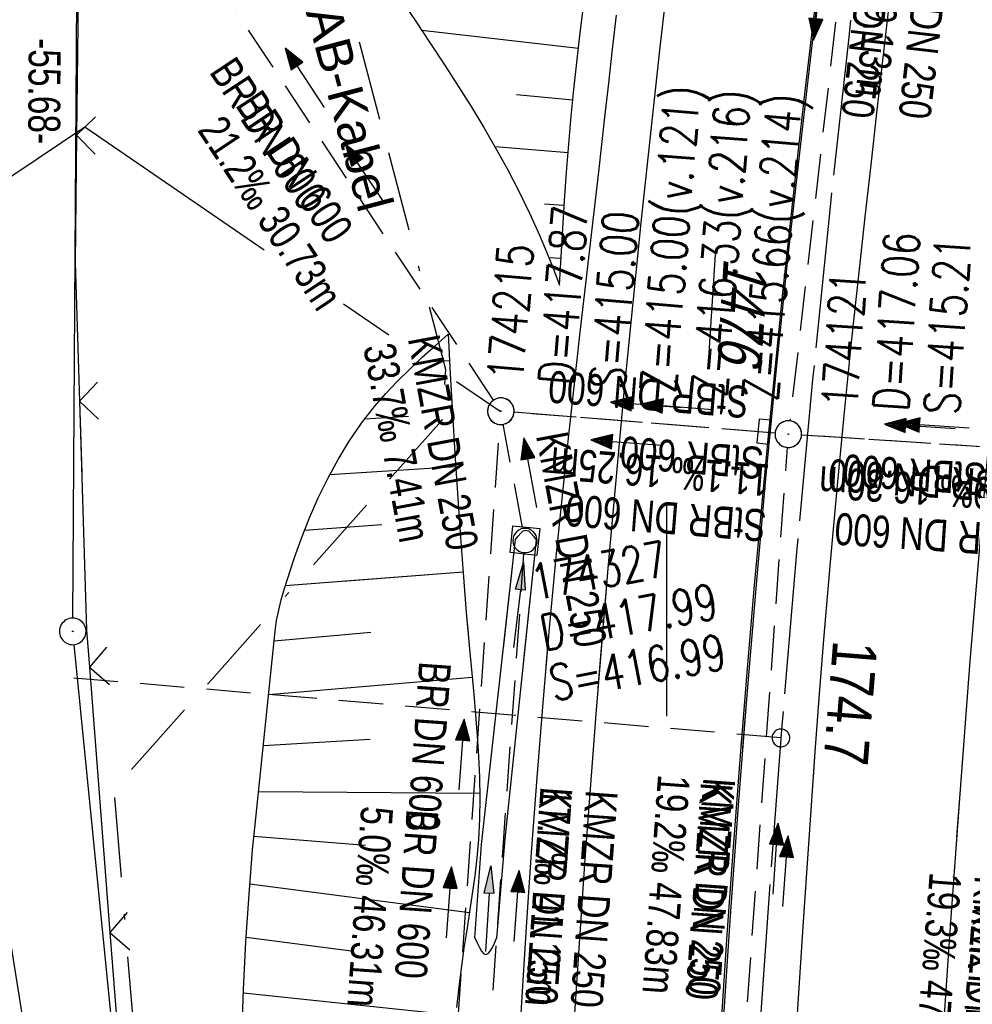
# Model space of a CAD drawing. Extents: x 508367 to 508796, y 450874 to 451832.
# Tile 33 of 37: x 508464 to 508517, y 451724 to 451779. Entities that reach past the tile are written whole.
import ezdxf

# ---------------------------------------------------------------- set-up
doc = ezdxf.new("R2010")
doc.units = 0
doc.header["$LTSCALE"] = 10
doc.header["$MEASUREMENT"] = 0
for name, pattern in [('ACAD_ISO16W100', [73, 15, -6.5, 15, -6.5, 15, -7, 1, -7]), ('ACHSE', [5.5, 4, -0.5, 0.5, -0.5]), ('AUSGEZOGEN', [0]), ('LT00', [0]), ('LT12', [0.4, 0.3, -0.1]), ('LT17', [0.15, 0.1, -0.05]), ('STRICHLINIE2', [0.375, 0.25, -0.125])]:
    doc.linetypes.add(name, pattern=pattern)
doc.layers.get('0').update_dxf_attribs({"linetype": 'LT00'})
for name, color, linetype in [('--EK_FBR', 250, 'LT00'), ('--EK_Halt-Pfeil', 4, 'LT00'), ('--EK_Haltung', 7, 'STRICHLINIE2'), ('--EK_Haltung-Text', 140, 'LT00'), ('--EK_Schacht-Text', 5, 'LT00'), ('--EK_ST-93-1', 30, 'LT17'), ('--EL_DFK_AB_L', 21, 'LT00'), ('--EL_DFK_AB_P', 7, 'LT00'), ('--EL_Halt-Pfeil', 4, 'LT00'), ('--EL_Haltung', 182, 'STRICHLINIE2'), ('--EL_Haltung-Text', 182, 'LT00'), ('-AX-093', 35, 'ACHSE'), ('-ST-93-1', 250, 'LT00'), ('ABSTAND', 8, 'LT00'), ('BAB-KABEL', 220, 'ACAD_ISO16W100'), ('BAB-KABEL_TEXT', 221, 'Continuous'), ('BW_TEXT_B', 20, 'AUSGEZOGEN'), ('DFK_AB_FLNR', 7, 'Continuous'), ('DFK_AB_L', 21, 'LT00'), ('DFK_AB_P', 7, 'LT00'), ('DL', 182, 'LT12'), ('DL_PFEIL', 201, 'LT00'), ('DL_TEXT', 182, 'LT00'), ('PFEIL', 140, 'AUSGEZOGEN'), ('V120_AFBR_BAB', 250, 'LT00'), ('V120_BOESCH', 250, 'LT00'), ('V120_BOSCHUNG', 250, 'LT00'), ('V120_GRABEN', 250, 'LT00'), ('V120_H_BORD', 8, 'LT00'), ('V120_KA_MULD', 182, 'LT00'), ('V120_KA_PRUF', 182, 'LT00'), ('V120_LD_MARK', 2, 'LT00'), ('V120_RASTER', 250, 'LT00'), ('V120_SINKK', 182, 'LT00'), ('V120_ZAUN', 40, 'LT00'), ('V121_AFBR_BAB', 250, 'LT00'), ('V121_BOESCH', 250, 'LT00'), ('V121_BOSCHUNG', 250, 'LT00'), ('V121_GRABEN', 250, 'LT00'), ('V121_H_BORD', 8, 'LT00'), ('V121_KA_MULD', 182, 'LT00'), ('V121_KA_PRUF', 182, 'LT00'), ('V121_LD_MARK', 250, 'LT00'), ('V121_SINKK', 182, 'LT00'), ('V121_ZAUN', 40, 'LT00')]:
    doc.layers.add(name, color=color, linetype=linetype)
doc.styles.add('Beschrift', font='ARIAL.TTF')
doc.styles.add('Haltungsbeschriftung', font='ARIAL.TTF', dxfattribs={"width": 0.75})
doc.styles.add('schachtbeschriftung', font='romans.shx', dxfattribs={"width": 0.75, "height": 2})
doc.styles.get("Standard").update_dxf_attribs({"font": 'ARIAL.TTF'})

# ---------------------------------------------------------------- blocks, each defined once
blk = doc.blocks.new('SYMB0003')
at = {"color": 0, "linetype": 'ByBlock'}
for p, q in [((-0.015712, 0), (0.010166, 0.012015)), ((0, -0.021257), (-0.015712, 0)), ((0.010166, 0.012015), (0, -0.021257))]:
    blk.add_line(p, q, dxfattribs=at)
for points in [[(-0.031395, 0.499013), (-0.093691, 0.491144), (-0.154509, 0.475528), (-0.21289, 0.452414), (-0.267913, 0.422164), (-0.318712, 0.385257), (-0.364484, 0.342274), (-0.404509, 0.293893), (-0.438154, 0.240877), (-0.464888, 0.184062), (-0.484292, 0.124345), (-0.496058, 0.062667), (-0.5, 0)], [(0.5, 0), (0.496057, 0.062667), (0.484292, 0.124345), (0.464888, 0.184062), (0.438153, 0.240877), (0.404509, 0.293893), (0.364484, 0.342274), (0.318712, 0.385257), (0.267913, 0.422164), (0.21289, 0.452414), (0.154509, 0.475528), (0.093691, 0.491144), (0.031395, 0.499013), (-0.031395, 0.499013)], [(-0.5, 0), (-0.496058, -0.062667), (-0.484292, -0.124345), (-0.464888, -0.184062), (-0.438154, -0.240877), (-0.404509, -0.293893), (-0.364485, -0.342274), (-0.318712, -0.385257), (-0.267914, -0.422164), (-0.21289, -0.452414), (-0.154509, -0.475529), (-0.093691, -0.491144), (-0.031395, -0.499014), (0.031395, -0.499014)], [(0.031395, -0.499014), (0.093691, -0.491144), (0.154509, -0.475529), (0.21289, -0.452414), (0.267914, -0.422164), (0.318712, -0.385257), (0.364485, -0.342274), (0.404509, -0.293893), (0.438154, -0.240877), (0.464889, -0.184062), (0.484292, -0.124345), (0.496058, -0.062667), (0.5, 0)]]:
    blk.add_lwpolyline(points, dxfattribs=at)
blk = doc.blocks.new('SYMB2')
at = {"color": 0, "linetype": 'ByBlock', "flags": 128}
for points in [[(-0.031395, 0.499013), (-0.093691, 0.491144), (-0.154509, 0.475528), (-0.21289, 0.452414), (-0.267913, 0.422164), (-0.318712, 0.385257), (-0.364484, 0.342274), (-0.404509, 0.293893), (-0.438154, 0.240877), (-0.464888, 0.184062), (-0.484292, 0.124345), (-0.496058, 0.062667), (-0.5, 0)], [(-0.5, 0), (-0.496058, -0.062667), (-0.484292, -0.124345), (-0.464888, -0.184062), (-0.438154, -0.240877), (-0.404509, -0.293893), (-0.364485, -0.342274), (-0.318712, -0.385257), (-0.267914, -0.422164), (-0.21289, -0.452414), (-0.154509, -0.475529), (-0.093691, -0.491144), (-0.031395, -0.499014), (0.031395, -0.499014)], [(0.5, 0), (0.496057, 0.062667), (0.484292, 0.124345), (0.464888, 0.184062), (0.438153, 0.240877), (0.404509, 0.293893), (0.364484, 0.342274), (0.318712, 0.385257), (0.267913, 0.422164), (0.21289, 0.452414), (0.154509, 0.475528), (0.093691, 0.491144), (0.031395, 0.499013), (-0.031395, 0.499013)], [(0.031395, -0.499014), (0.093691, -0.491144), (0.154509, -0.475529), (0.21289, -0.452414), (0.267914, -0.422164), (0.318712, -0.385257), (0.364485, -0.342274), (0.404509, -0.293893), (0.438154, -0.240877), (0.464889, -0.184062), (0.484292, -0.124345), (0.496058, -0.062667), (0.5, 0)]]:
    blk.add_lwpolyline(points, dxfattribs=at)
blk = doc.blocks.new('SYMB0024')
at = {"color": 0, "linetype": 'ByBlock'}
for p, q in [((-0.5, 0.5), (0, 0)), ((0, 0), (0.5, 0.5))]:
    blk.add_line(p, q, dxfattribs=at)
blk = doc.blocks.new('Pfreil3')
at = {"layer": 'PFEIL'}
blk.add_hatch(color=256, dxfattribs=at).paths.add_polyline_path([(-1.549, 0.273), (-1.549, -0.273), (0, 0)])
for p, q in [((-1.549, 0), (-4.831, 0)), ((-1.549, -0.273), (-1.549, 0.273)), ((-1.549, 0.273), (0, 0)), ((0, 0), (-1.549, -0.273))]:
    blk.add_line(p, q, dxfattribs=at)
blk = doc.blocks.new('SYMB0652')
at = {"color": 0, "linetype": 'ByBlock'}
blk.add_lwpolyline([(-0.15, -0.075), (0.15, -0.075), (0.15, 0.075), (-0.15, 0.075), (-0.15, -0.075)], dxfattribs=at)
blk = doc.blocks.new('SYMB1210')
at = {"color": 0, "linetype": 'ByBlock'}
blk.add_line((0.018815, -0.179014), (0.055623, -0.17119), dxfattribs=at)
for points in [[(-0.2, -0.2), (-0.2, 0.2), (0.2, 0.2), (0.2, -0.2), (-0.2, -0.2)], [(0.018815, 0.179014), (-0.018815, 0.179014), (-0.055623, 0.17119), (-0.09, 0.155885), (-0.120444, 0.133766), (-0.145623, 0.105801), (-0.164438, 0.073213), (-0.176067, 0.037424), (-0.18, 0)], [(0.18, 0), (0.176067, 0.037424), (0.164438, 0.073213), (0.145623, 0.105801), (0.120444, 0.133766), (0.09, 0.155885), (0.055623, 0.17119), (0.018815, 0.179014)], [(-0.18, 0), (-0.176067, -0.037424), (-0.164438, -0.073213), (-0.145623, -0.105801), (-0.120444, -0.133766), (-0.09, -0.155885), (-0.055623, -0.17119), (-0.018815, -0.179014), (0.018815, -0.179014)], [(0.055623, -0.17119), (0.09, -0.155885), (0.120444, -0.133766), (0.145623, -0.105801), (0.164438, -0.073213), (0.176067, -0.037424), (0.18, 0)]]:
    blk.add_lwpolyline(points, dxfattribs=at)
blk = doc.blocks.new('SYMB0070')
at = {"color": 0, "linetype": 'ByBlock'}
for p, q in [((-0.5, 0), (0.2, 0)), ((0.5, 0), (0.2, 0.1)), ((0.2, 0.1), (0.2, 0)), ((0.468, 0), (0.21, 0.086)), ((0.21, 0.086), (0.21, -0.086)), ((0.21, -0.086), (0.468, 0)), ((0.22, -0.072), (0.437, 0)), ((0.23, -0.058), (0.405, 0)), ((0.24, -0.045), (0.374, 0)), ((0.342, 0), (0.25, 0.031)), ((0.25, 0.031), (0.25, -0.031)), ((0.25, -0.031), (0.342, 0)), ((0.26, -0.017), (0.31, 0)), ((0.27, -0.003), (0.279, 0))]:
    blk.add_line(p, q, dxfattribs=at)
for points in [[(0.2, 0), (0.2, -0.1), (0.5, 0)], [(0.437, 0), (0.22, 0.072), (0.22, -0.072)], [(0.405, 0), (0.23, 0.058), (0.23, -0.058)], [(0.374, 0), (0.24, 0.045), (0.24, -0.045)], [(0.31, 0), (0.26, 0.017), (0.26, -0.017)], [(0.279, 0), (0.27, 0.003), (0.27, -0.003)]]:
    blk.add_lwpolyline(points, dxfattribs=at)

msp = doc.modelspace()

# ---------------------------------------------------------------- linework, layer by layer
at = {"layer": '--EK_FBR'}
for points in [[(508508.264, 451736.393), (508508.367, 451737.821), (508508.614, 451741.099), (508508.875, 451744.375), (508509.226, 451748.51), (508509.601, 451752.642), (508509.999, 451756.773), (508510.418, 451760.902), (508510.857, 451765.028), (508511.181, 451767.966), (508511.511, 451770.904), (508511.844, 451773.841), (508512.177, 451776.778), (508512.508, 451779.715), (508512.833, 451782.653), (508513.149, 451785.592), (508513.453, 451788.532), (508513.543, 451789.418), (508513.636, 451790.304), (508513.786, 451791.599), (508513.95, 451792.893), (508514.124, 451794.185), (508514.302, 451795.477)], [(508510.231, 451795.108), (508509.818, 451791.795), (508509.406, 451788.482), (508508.997, 451785.169), (508508.593, 451781.855), (508508.195, 451778.541), (508507.805, 451775.225), (508507.424, 451771.909), (508506.527, 451763.684), (508505.696, 451755.451), (508504.932, 451747.212), (508504.508, 451742.295), (508504.167, 451738.096)], [(508491.63, 451720.114), (508491.836, 451723.721), (508492.097, 451727.941), (508492.381, 451732.159), (508492.691, 451736.375), (508493.027, 451740.589), (508493.393, 451744.8), (508493.789, 451749.009), (508494.099, 451752.084), (508494.423, 451755.158), (508494.758, 451758.23), (508495.103, 451761.301), (508495.453, 451764.372), (508495.807, 451767.443), (508496.161, 451770.513), (508496.513, 451773.584), (508496.731, 451775.501), (508496.949, 451777.418), (508497.17, 451779.334)], [(508493.206, 451742.653), (508493.393, 451744.8), (508493.789, 451749.009), (508494.098, 451752.084), (508494.423, 451755.158), (508494.758, 451758.23), (508495.103, 451761.301), (508495.453, 451764.372), (508495.807, 451767.443), (508496.161, 451770.513), (508496.513, 451773.584), (508496.731, 451775.501), (508496.949, 451777.418), (508497.17, 451779.334)]]:
    msp.add_lwpolyline(points, dxfattribs=at)
at = {"layer": '--EK_FBR', "color": 2}
for points in [[(508510.231, 451795.108), (508509.818, 451791.795), (508509.406, 451788.482), (508508.997, 451785.169), (508508.593, 451781.855), (508508.195, 451778.541), (508507.805, 451775.225), (508507.424, 451771.909), (508506.527, 451763.684), (508505.696, 451755.451), (508504.932, 451747.212), (508504.508, 451742.295), (508504.109, 451737.376), (508503.735, 451732.455), (508503.389, 451727.532), (508503.07, 451722.607)], [(508507.122, 451719.292), (508507.398, 451723.639), (508507.683, 451727.985), (508507.904, 451731.264), (508508.131, 451734.543), (508508.367, 451737.821), (508508.614, 451741.099), (508508.875, 451744.375), (508509.226, 451748.51), (508509.601, 451752.642), (508509.999, 451756.773), (508510.418, 451760.902), (508510.857, 451765.028), (508511.181, 451767.966), (508511.511, 451770.904), (508511.844, 451773.841), (508512.177, 451776.778), (508512.508, 451779.715)]]:
    msp.add_lwpolyline(points, dxfattribs=at)
at = {"layer": '--EK_Haltung'}
for p, q in [((508511.23, 451793.851), (508506.934, 451756.471)), ((508490.233, 451757.644), (508474.094, 451782.018)), ((508506.101, 451755.785), (508491.395, 451756.959)), ((508487.448, 451711.57), (508490.594, 451756.271)), ((508491.867, 451750.468), (508490.784, 451756.281)), ((508522.36, 451754.707), (508507.597, 451755.677)), ((508503.479, 451708.769), (508506.795, 451754.978)), ((508489.144, 451709.431), (508491.951, 451748.983))]:
    msp.add_line(p, q, dxfattribs=at)
at = {"layer": '--EK_Schacht-Text', "flags": 128}
for points in [[(508451.126, 451762.255), (508467.208, 451773.043), (508477.315, 451766.122)], [(508481.777, 451763.066), (508484.328, 451761.319)], [(508488.155, 451758.699), (508490.615, 451757.014)]]:
    msp.add_lwpolyline(points, dxfattribs=at)
at = {"layer": '--EK_ST-93-1', "ltscale": 2.5}
msp.add_line((508506.433, 451738.607), (508466.577, 451741.981), dxfattribs=at)
at = {"layer": '--EL_DFK_AB_L'}
for p, q in [((508466.525, 451745.358), (508466.885, 451799.539)), ((508475.126, 451657.945), (508466.595, 451743.864))]:
    msp.add_line(p, q, dxfattribs=at)
at = {"layer": '--EL_Haltung'}
for p, q in [((508511.23, 451793.851), (508506.934, 451756.471)), ((508490.233, 451757.644), (508474.094, 451782.018)), ((508506.101, 451755.785), (508491.395, 451756.959)), ((508487.448, 451711.57), (508490.594, 451756.271)), ((508491.867, 451750.468), (508490.784, 451756.281)), ((508522.36, 451754.707), (508507.597, 451755.677)), ((508503.479, 451708.769), (508506.795, 451754.978)), ((508489.144, 451709.431), (508491.951, 451748.983))]:
    msp.add_line(p, q, dxfattribs=at)
at = {"layer": '-AX-093', "ltscale": 0.2}
msp.add_lwpolyline([(508514.425, 451810.8), (508513.94, 451807.399), (508512.638, 451797.7), (508511.414, 451787.991), (508510.27, 451778.273), (508509.206, 451768.545), (508508.221, 451758.809), (508507.316, 451749.065), (508506.49, 451739.315), (508505.744, 451729.557), (508505.078, 451719.794), (508504.564, 451711.305), (508504.047, 451701.533), (508503.609, 451691.757), (508503.249, 451681.978), (508502.967, 451672.196), (508502.76, 451662.413)], dxfattribs=at)
at = {"layer": 'BAB-KABEL', "ltscale": 0.03, "flags": 128}
msp.add_lwpolyline([(508481.132, 451805.487), (508478.836, 451792.344), (508487.53, 451759.381), (508487.306, 451756.485), (508474.349, 451741.908), (508468.834, 451735.707), (508475.952, 451649.564), (508469.739, 451597.109), (508469.509, 451571.11), (508469.046, 451544.183), (508471.274, 451515.157), (508471.836, 451512.79), (508471.5, 451511.439), (508473.754, 451501.972), (508475.555, 451491.804), (508479.629, 451452.233), (508484.865, 451407.114), (508486.669, 451393.18), (508505.806, 451340.85), (508508.108, 451333.687), (508512.985, 451311.226), (508516.785, 451293.97), (508526.19, 451263.356), (508527.757, 451255.005), (508529.063, 451245.611), (508536.658, 451213.69), (508542.402, 451189.944), (508551.825, 451153.06), (508568.817, 451102.085), (508574.051, 451078.792), (508579.274, 451054.785), (508581.625, 451046.956), (508586.587, 451032.083), (508591.025, 451018.513), (508595.204, 451005.728), (508599.039, 450995.064), (508614.645, 450954.692), (508622.355, 450920.863), (508627.493, 450900.732), (508631.741, 450892.817)], dxfattribs=at)
at = {"layer": 'BW_TEXT_B'}
msp.add_lwpolyline([(508461.602, 451735.788), (508467.702, 451697.567), (508436.821, 451692.639), (508430.721, 451730.86)], close=True, dxfattribs=at)
at = {"layer": 'DFK_AB_L'}
for p, q in [((508466.525, 451745.358), (508466.885, 451799.539)), ((508475.126, 451657.945), (508466.595, 451743.864))]:
    msp.add_line(p, q, dxfattribs=at)
at = {"layer": 'DL'}
for p, q in [((508506.101, 451755.785), (508491.395, 451756.959)), ((508522.36, 451754.707), (508507.597, 451755.677))]:
    msp.add_line(p, q, dxfattribs=at)
at = {"layer": 'V120_AFBR_BAB'}
for points in [[(508508.264, 451736.393), (508508.367, 451737.821), (508508.614, 451741.099), (508508.875, 451744.375), (508509.226, 451748.51), (508509.601, 451752.642), (508509.999, 451756.773), (508510.418, 451760.902), (508510.857, 451765.028), (508511.181, 451767.966), (508511.511, 451770.904), (508511.844, 451773.841), (508512.177, 451776.778), (508512.508, 451779.715), (508512.833, 451782.653), (508513.149, 451785.592), (508513.453, 451788.532), (508513.543, 451789.418), (508513.636, 451790.304), (508513.786, 451791.599), (508513.95, 451792.893), (508514.124, 451794.185), (508514.302, 451795.477)], [(508510.231, 451795.108), (508509.818, 451791.795), (508509.406, 451788.482), (508508.997, 451785.169), (508508.593, 451781.855), (508508.195, 451778.541), (508507.805, 451775.225), (508507.424, 451771.909), (508506.527, 451763.684), (508505.696, 451755.451), (508504.932, 451747.212), (508504.508, 451742.295), (508504.167, 451738.096)], [(508493.206, 451742.653), (508493.393, 451744.8), (508493.789, 451749.009), (508494.098, 451752.084), (508494.423, 451755.158), (508494.758, 451758.23), (508495.103, 451761.301), (508495.453, 451764.372), (508495.807, 451767.443), (508496.161, 451770.513), (508496.513, 451773.584), (508496.731, 451775.501), (508496.949, 451777.418), (508497.17, 451779.334)]]:
    msp.add_lwpolyline(points, dxfattribs=at)
at = {"layer": 'V120_BOESCH'}
for points in [[(508484.984, 451780.275), (508485.828, 451779.018), (508486.67, 451777.757), (508487.505, 451776.489), (508488.245, 451775.341), (508488.973, 451774.182), (508489.683, 451773.011), (508490.372, 451771.828), (508491.036, 451770.63), (508491.669, 451769.417), (508492.268, 451768.188), (508492.828, 451766.942), (508493.216, 451766.01), (508493.588, 451765.072), (508493.953, 451764.13)], [(508493.953, 451764.13), (508494.044, 451765.722), (508494.139, 451767.312), (508494.239, 451768.901), (508494.35, 451770.487), (508494.473, 451772.069), (508494.612, 451773.646), (508494.763, 451775.158), (508494.929, 451776.668), (508495.106, 451778.18), (508495.293, 451779.697)], [(508478.951, 451748.578), (508478.997, 451748.717), (508479.414, 451749.872), (508479.866, 451751.013), (508480.358, 451752.136), (508480.892, 451753.235), (508481.473, 451754.305), (508482.103, 451755.34), (508482.786, 451756.337), (508483.525, 451757.289), (508484.158, 451758.015), (508484.822, 451758.715), (508485.512, 451759.394), (508486.22, 451760.057), (508486.942, 451760.71), (508487.67, 451761.357)], [(508487.67, 451761.357), (508487.796, 451759.119), (508487.924, 451756.881), (508488.058, 451754.642), (508488.199, 451752.402), (508488.351, 451750.162), (508488.516, 451747.92), (508488.697, 451745.676), (508488.802, 451744.483)]]:
    msp.add_lwpolyline(points, dxfattribs=at)
at = {"layer": 'V120_BOSCHUNG'}
for p, q in [((508495.021, 451777.467), (508486.19, 451778.478)), ((508494.7, 451774.544), (508491.531, 451774.85)), ((508494.434, 451771.588), (508490.325, 451771.909)), ((508494.221, 451768.616), (508493.108, 451768.686)), ((508494.039, 451765.628), (508493.354, 451765.667)), ((508487.754, 451759.859), (508485.893, 451759.755)), ((508485.444, 451756.725), (508482.963, 451756.575)), ((508488.105, 451753.885), (508480.993, 451753.427)), ((508483.938, 451750.608), (508479.577, 451750.297)), ((508488.514, 451747.949), (508481.717, 451747.429))]:
    msp.add_line(p, q, dxfattribs=at)
at = {"layer": 'V120_GRABEN'}
for p, q in [((508490.792, 451743.656), (508491.474, 451749.785)), ((508492.631, 451749.773), (508491.941, 451743.178))]:
    msp.add_line(p, q, dxfattribs=at)
msp.add_lwpolyline([(508491.474, 451749.785), (508491.62, 451749.981), (508491.766, 451750.152), (508491.912, 451750.272), (508492.057, 451750.317), (508492.201, 451750.269), (508492.345, 451750.146), (508492.488, 451749.972), (508492.631, 451749.773)], dxfattribs=at)
at = {"layer": 'V120_H_BORD'}
msp.add_lwpolyline([(508504.29, 451738.045), (508504.523, 451741.037), (508505.047, 451747.257), (508505.608, 451753.429), (508506.209, 451759.598), (508506.85, 451765.763), (508507.53, 451771.923), (508507.925, 451775.353), (508508.331, 451778.782), (508508.745, 451782.209), (508509.166, 451785.636), (508509.592, 451789.062), (508510.021, 451792.488), (508510.452, 451795.914)], dxfattribs=at)
at = {"layer": 'V120_LD_MARK', "color": 0}
for points in [[(508525.012, 451812.489), (508524.602, 451809.647), (508523.583, 451802.291), (508522.605, 451794.931), (508521.666, 451787.567), (508521.184, 451783.655), (508520.714, 451779.742), (508520.258, 451775.828), (508519.817, 451771.913), (508519.392, 451767.995), (508518.986, 451764.076), (508518.569, 451759.851), (508518.173, 451755.623), (508517.796, 451751.394), (508517.435, 451747.163), (508517.088, 451742.931), (508516.507, 451735.459), (508516.332, 451733.04)], [(508496.14, 451741.433), (508496.714, 451748.371), (508497.599, 451758.1), (508498.567, 451767.822), (508499.619, 451777.536), (508500.754, 451787.241), (508501.971, 451796.937), (508503.268, 451806.623), (508503.618, 451809.075)]]:
    msp.add_lwpolyline(points, dxfattribs=at)
at = {"layer": 'V120_RASTER'}
msp.add_line((508500, 451739.829), (508500, 451751.852), dxfattribs=at)
at = {"layer": 'V120_ZAUN'}
for p, q in [((508466.921, 451787.574), (508466.738, 451772.576)), ((508466.895, 451757.58), (508467.021, 451753.537))]:
    msp.add_line(p, q, dxfattribs=at)
msp.add_lwpolyline([(508466.738, 451772.576), (508466.65, 451765.407), (508466.895, 451757.58)], dxfattribs=at)
at = {"layer": 'V121_AFBR_BAB', "color": 0}
for points in [[(508510.231, 451795.108), (508509.818, 451791.795), (508509.406, 451788.482), (508508.997, 451785.169), (508508.593, 451781.855), (508508.195, 451778.541), (508507.805, 451775.225), (508507.424, 451771.909), (508506.527, 451763.684), (508505.696, 451755.451), (508504.932, 451747.212), (508504.508, 451742.295), (508504.109, 451737.376), (508503.735, 451732.455), (508503.389, 451727.532), (508503.07, 451722.607)], [(508507.122, 451719.292), (508507.398, 451723.639), (508507.683, 451727.985), (508507.904, 451731.264), (508508.131, 451734.543), (508508.367, 451737.821), (508508.614, 451741.099), (508508.875, 451744.375), (508509.226, 451748.51), (508509.601, 451752.642), (508509.999, 451756.773), (508510.418, 451760.902), (508510.857, 451765.028), (508511.181, 451767.966), (508511.511, 451770.904), (508511.844, 451773.841), (508512.177, 451776.778), (508512.508, 451779.715)]]:
    msp.add_lwpolyline(points, dxfattribs=at)
at = {"layer": 'V121_AFBR_BAB'}
msp.add_lwpolyline([(508491.63, 451720.114), (508491.836, 451723.721), (508492.097, 451727.941), (508492.381, 451732.159), (508492.691, 451736.375), (508493.027, 451740.589), (508493.393, 451744.8), (508493.789, 451749.009), (508494.099, 451752.084), (508494.423, 451755.158), (508494.758, 451758.23), (508495.103, 451761.301), (508495.453, 451764.372), (508495.807, 451767.443), (508496.161, 451770.513), (508496.513, 451773.584), (508496.731, 451775.501), (508496.949, 451777.418), (508497.17, 451779.334)], dxfattribs=at)
at = {"layer": 'V121_BOESCH'}
for points in [[(508484.984, 451780.275), (508485.828, 451779.018), (508486.67, 451777.757), (508487.505, 451776.489), (508488.245, 451775.341), (508488.973, 451774.182), (508489.683, 451773.011), (508490.372, 451771.828), (508491.036, 451770.63), (508491.669, 451769.417), (508492.268, 451768.188), (508492.828, 451766.942), (508493.216, 451766.01), (508493.588, 451765.072), (508493.953, 451764.13)], [(508493.953, 451764.13), (508494.044, 451765.722), (508494.139, 451767.312), (508494.239, 451768.901), (508494.35, 451770.487), (508494.473, 451772.069), (508494.612, 451773.646), (508494.763, 451775.158), (508494.929, 451776.668), (508495.106, 451778.18), (508495.293, 451779.697)], [(508476.05, 451721.731), (508476.145, 451724.423), (508476.279, 451727.113), (508476.454, 451729.8), (508476.55, 451731.046), (508476.658, 451732.291), (508476.779, 451733.534), (508477.928, 451744.624), (508478.01, 451745.219), (508478.126, 451745.809), (508478.27, 451746.393), (508478.435, 451746.975), (508478.613, 451747.554), (508478.997, 451748.717), (508479.414, 451749.872), (508479.866, 451751.013), (508480.358, 451752.136), (508480.892, 451753.235), (508481.473, 451754.305), (508482.103, 451755.34), (508482.786, 451756.337), (508483.525, 451757.289), (508484.158, 451758.015), (508484.822, 451758.715), (508485.512, 451759.394), (508486.22, 451760.057), (508486.942, 451760.71), (508487.67, 451761.357)], [(508487.67, 451761.357), (508487.796, 451759.119), (508487.924, 451756.881), (508488.058, 451754.642), (508488.199, 451752.403), (508488.351, 451750.162), (508488.516, 451747.92), (508488.697, 451745.676), (508488.895, 451743.43), (508489.006, 451742.255), (508489.117, 451741.081), (508489.221, 451739.906), (508489.313, 451738.732), (508489.387, 451737.559), (508489.437, 451736.386), (508489.456, 451735.215), (508489.44, 451734.046), (508489.381, 451732.879), (508489.293, 451731.857), (508489.175, 451730.837), (508489.036, 451729.819), (508488.883, 451728.8), (508488.725, 451727.781), (508488.569, 451726.762), (508488.423, 451725.742), (508488.276, 451724.581), (508488.148, 451723.419)]]:
    msp.add_lwpolyline(points, dxfattribs=at)
at = {"layer": 'V121_BOSCHUNG'}
for p, q in [((508495.021, 451777.467), (508486.19, 451778.478)), ((508494.7, 451774.544), (508491.531, 451774.85)), ((508494.434, 451771.588), (508490.325, 451771.909)), ((508494.221, 451768.616), (508493.108, 451768.686)), ((508494.039, 451765.628), (508493.354, 451765.667)), ((508487.754, 451759.859), (508485.893, 451759.755)), ((508485.444, 451756.725), (508482.963, 451756.575)), ((508488.105, 451753.885), (508480.993, 451753.427)), ((508483.938, 451750.608), (508479.578, 451750.297)), ((508488.514, 451747.949), (508478.497, 451747.182)), ((508483.312, 451744.539), (508477.871, 451744.068)), ((508489.03, 451742.009), (508477.557, 451741.036)), ((508483.281, 451738.515), (508477.258, 451738.159)), ((508489.455, 451735.48), (508476.989, 451735.56)), ((508483.02, 451732.542), (508476.731, 451733.056)), ((508488.877, 451728.758), (508476.496, 451730.366)), ((508482.362, 451726.579), (508476.294, 451727.365)), ((508488.101, 451722.957), (508476.137, 451724.225))]:
    msp.add_line(p, q, dxfattribs=at)
at = {"layer": 'V121_GRABEN'}
for points in [[(508491.474, 451749.785), (508491.62, 451749.981), (508491.766, 451750.152), (508491.912, 451750.272), (508492.057, 451750.317), (508492.201, 451750.269), (508492.345, 451750.146), (508492.488, 451749.972), (508492.631, 451749.773)], [(508489.188, 451727.347), (508489.562, 451732.603), (508491.474, 451749.785)], [(508492.631, 451749.773), (508490.87, 451732.929), (508490.41, 451727.318)], [(508489.188, 451727.347), (508489.312, 451727.064), (508489.435, 451726.804), (508489.559, 451726.59), (508489.683, 451726.446), (508489.807, 451726.395), (508489.927, 451726.449), (508490.048, 451726.589), (508490.169, 451726.796), (508490.289, 451727.046), (508490.41, 451727.318)]]:
    msp.add_lwpolyline(points, dxfattribs=at)
at = {"layer": 'V121_H_BORD'}
msp.add_lwpolyline([(508503.183, 451722.359), (508503.592, 451728.588), (508504.038, 451734.814), (508504.523, 451741.037), (508505.047, 451747.257), (508505.608, 451753.429), (508506.209, 451759.598), (508506.85, 451765.763), (508507.53, 451771.923), (508507.925, 451775.353), (508508.331, 451778.782), (508508.745, 451782.209), (508509.166, 451785.636), (508509.592, 451789.062), (508510.021, 451792.488), (508510.452, 451795.914)], dxfattribs=at)
at = {"layer": 'V121_LD_MARK'}
for points in [[(508525.012, 451812.489), (508524.602, 451809.647), (508523.583, 451802.291), (508522.605, 451794.931), (508521.666, 451787.567), (508521.184, 451783.655), (508520.714, 451779.742), (508520.258, 451775.828), (508519.817, 451771.913), (508519.392, 451767.995), (508518.986, 451764.076), (508518.569, 451759.851), (508518.173, 451755.623), (508517.796, 451751.394), (508517.435, 451747.163), (508517.088, 451742.931), (508516.507, 451735.459), (508515.966, 451727.983), (508515.465, 451720.505)], [(508492.449, 451663.93), (508492.615, 451672.386), (508492.836, 451680.84), (508493.114, 451689.292), (508493.45, 451697.742), (508493.843, 451706.189), (508494.296, 451714.633), (508494.808, 451723.074), (508495.381, 451731.511), (508496.016, 451739.943), (508496.714, 451748.371), (508497.599, 451758.1), (508498.567, 451767.822), (508499.62, 451777.536), (508500.754, 451787.241), (508501.971, 451796.937), (508503.268, 451806.623), (508503.618, 451809.075)]]:
    msp.add_lwpolyline(points, dxfattribs=at)
at = {"layer": 'V121_ZAUN'}
for p, q in [((508466.921, 451787.575), (508466.738, 451772.576)), ((508467.459, 451742.592), (508468.616, 451727.637))]:
    msp.add_line(p, q, dxfattribs=at)
for points in [[(508466.738, 451772.576), (508466.65, 451765.407), (508466.895, 451757.58)], [(508466.895, 451757.58), (508467.298, 451744.671), (508467.459, 451742.592)], [(508468.616, 451727.637), (508469.56, 451715.44), (508470.074, 451712.722)]]:
    msp.add_lwpolyline(points, dxfattribs=at)

# ---------------------------------------------------------------- block references
at = {"layer": '--EK_Halt-Pfeil', "yscale": 4, "zscale": 4}
for p, xscale, rotation in [((508508.491, 451779.925), 4.000000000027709, 263.4436999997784), ((508482.997, 451770.384), 4.000000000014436, 123.5089299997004), ((508498.827, 451757.368), 3.999999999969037, 175.4406100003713), ((508515.044, 451756.19), 4.000000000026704, 176.2416399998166), ((508492.309, 451753.558), 3.999999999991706, 100.5486099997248), ((508506.691, 451731.103), 3.999999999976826, 85.89528999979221), ((508487.732, 451729.345), 3.999999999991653, 85.9722599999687), ((508491.545, 451729.135), 4.000000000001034, 85.9408300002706)]:
    msp.add_blockref('SYMB0070', p, dxfattribs=dict(at, xscale=xscale, rotation=rotation))
at = {"layer": '--EL_DFK_AB_P', "xscale": 1.500000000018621, "yscale": 1.5, "zscale": 1.5, "rotation": 264.7377099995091}
msp.add_blockref('SYMB0003', (508466.52, 451744.61), dxfattribs=at)
at = {"layer": '--EL_Halt-Pfeil', "yscale": 4, "zscale": 4}
for p, xscale, rotation in [((508508.491, 451779.925), 4.000000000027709, 263.4436999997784), ((508479.603, 451775.809), 4.000000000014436, 123.5089299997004), ((508515.044, 451756.19), 4.000000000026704, 176.2416399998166), ((508492.309, 451753.558), 3.999999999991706, 100.5486099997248), ((508497.718, 451755.238), 3.999999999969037, 175.4406100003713), ((508488.441, 451737.674), 3.999999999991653, 85.9722599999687), ((508506.135, 451731.803), 3.999999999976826, 85.89528999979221), ((508491.545, 451729.135), 4.000000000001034, 85.9408300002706)]:
    msp.add_blockref('SYMB0070', p, dxfattribs=dict(at, xscale=xscale, rotation=rotation))
at = {"layer": '-ST-93-1', "rotation": 274.1956499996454}
msp.add_blockref('SYMB2', (508506.433, 451738.607), dxfattribs=at)
at = {"layer": 'DFK_AB_P', "xscale": 1.500000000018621, "yscale": 1.5, "zscale": 1.5, "rotation": 264.7377099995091}
msp.add_blockref('SYMB0003', (508466.52, 451744.61), dxfattribs=at)
at = {"layer": 'DL_PFEIL', "yscale": 4, "zscale": 4}
for p, xscale, rotation in [((508500.577, 451757.252), 3.999999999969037, 175.4406100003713), ((508514.259, 451756.157), 4.000000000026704, 176.2416399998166)]:
    msp.add_blockref('SYMB0070', p, dxfattribs=dict(at, xscale=xscale, rotation=rotation))
at = {"layer": 'PFEIL'}
for p, rotation in [((508491.931, 451748.498), 83.1819537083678), ((508490.079, 451731.394), 86.51435068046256)]:
    msp.add_blockref('Pfreil3', p, dxfattribs=dict(at, rotation=rotation))
at = {"layer": 'V120_KA_MULD', "xscale": 3.799999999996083, "yscale": 3.799999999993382, "zscale": 3.8, "rotation": 264.0303465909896}
msp.add_blockref('SYMB1210', (508492.004, 451749.731), dxfattribs=at)
at = {"layer": 'V120_KA_PRUF', "xscale": 1.5, "yscale": 1.5, "zscale": 1.5, "rotation": 247.428}
for p in [(508490.647, 451757.019), (508506.849, 451755.727)]:
    msp.add_blockref('SYMB0003', p, dxfattribs=at)
at = {"layer": 'V120_SINKK', "xscale": 4.499999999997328, "yscale": 4.500000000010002, "zscale": 4.5, "rotation": 264.7017549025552}
msp.add_blockref('SYMB0652', (508505.479, 451755.873), dxfattribs=at)
at = {"layer": 'V120_ZAUN', "xscale": 2.1, "yscale": 2.1, "zscale": 2.1}
for p, rotation in [((508466.738, 451772.576), 269.30084), ((508466.895, 451757.58), 271.78889)]:
    msp.add_blockref('SYMB0024', p, dxfattribs=dict(at, rotation=rotation))
at = {"layer": 'V121_KA_MULD', "xscale": 3.799999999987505, "yscale": 3.799999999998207, "zscale": 3.8, "rotation": 264.0303086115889}
msp.add_blockref('SYMB1210', (508492.004, 451749.731), dxfattribs=at)
at = {"layer": 'V121_KA_PRUF', "xscale": 1.5, "yscale": 1.5, "zscale": 1.5, "rotation": 279.0666}
for p in [(508490.647, 451757.019), (508506.849, 451755.727)]:
    msp.add_blockref('SYMB0003', p, dxfattribs=at)
at = {"layer": 'V121_SINKK', "xscale": 4.500000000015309, "yscale": 4.500000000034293, "zscale": 4.5, "rotation": 84.23896444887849}
msp.add_blockref('SYMB0652', (508505.479, 451755.873), dxfattribs=at)
at = {"layer": 'V121_ZAUN', "xscale": 2.1, "yscale": 2.1, "zscale": 2.1}
for p, rotation in [((508466.738, 451772.576), 269.30131), ((508466.895, 451757.58), 271.78717), ((508467.459, 451742.592), 274.42435), ((508468.616, 451727.637), 274.42435)]:
    msp.add_blockref('SYMB0024', p, dxfattribs=dict(at, rotation=rotation))

# ---------------------------------------------------------------- texts
at = {"layer": '--EK_Haltung-Text', "style": 'Haltungsbeschriftung', "width": 0.75}
for s, rotation, p in [('4.1‰ 39.13m', -96.5563, (508511.913, 451786.083)), ('KMZR DN 250', -96.5563, (508514.457, 451785.791)), ('BR DN 600', -56.4911, (508475.642, 451774.264)), ('21.2‰ 30.73m', -56.4911, (508473.508, 451772.851)), ('KMZR DN 250', -79.4514, (508485.399, 451761.116)), ('33.7‰ 7.41m', -79.4514, (508482.883, 451760.648)), ('11.1‰ 16.25m', -184.5594, (508505.858, 451754.011)), ('12.9‰ 16.30m', -183.7584, (508520.993, 451753.114)), ('StBR DN 600', -184.5594, (508505.655, 451751.459)), ('StBR DN 600', -183.7584, (508520.826, 451750.56)), ('19.2‰ 47.83m', -94.1047, (508499.512, 451736.58)), ('KMZR DN 250', -94.1047, (508502.065, 451736.397)), ('17.7‰ 41.15m', -94.0592, (508492.888, 451735.886)), ('KMZR DN 250', -94.0592, (508495.442, 451735.704)), ('5.0‰ 46.31m', -94.0277, (508482.785, 451734.802)), ('BR DN 600', -94.0277, (508485.339, 451734.622)), ('19.3‰ 47.77m', -94.4614, (508514.822, 451731.067)), ('KMZR DN 350', -94.4614, (508517.374, 451730.868))]:
    msp.add_text(s, height=1.8, rotation=rotation, dxfattribs=at).set_placement(p)
at = {"layer": '--EK_Schacht-Text', "style": 'schachtbeschriftung', "width": 0.75}
for s, rotation, p in [('Z=415.00(v.121)', -274.5594, (508500.498, 451757.988)), ('Z=416.33(v.216)', -274.5594, (508503.369, 451757.759)), ('Z=415.66(v.214)', -274.5594, (508506.24, 451757.53)), ('D=417.87', -274.5594, (508494.757, 451758.446)), ('S=415.00', -274.5594, (508497.627, 451758.217)), ('D=417.06', -273.7584, (508513.61, 451756.97)), ('174215', -274.5594, (508491.886, 451758.674)), ('S=415.21', -273.7584, (508516.483, 451756.781)), ('174121', -273.7584, (508510.736, 451757.159)), ('174327', 10.5486, (508492.555, 451746.35)), ('D=417.99', 10.5486, (508493.082, 451743.518)), ('S=416.99', 10.5486, (508493.609, 451740.687))]:
    msp.add_text(s, height=2, rotation=rotation, dxfattribs=at).set_placement(p)
at = {"layer": '--EL_Haltung-Text', "style": 'Haltungsbeschriftung', "width": 0.75}
for s, rotation, p in [('KMZR DN 250', -96.5563, (508511.238, 451785.833)), ('BR DN 600', -56.4911, (508474.172, 451776.138)), ('StBR DN 600', -184.5594, (508504.691, 451758.413)), ('KMZR DN 250', -79.4514, (508492.621, 451755.65)), ('StBR DN 600', -183.7584, (508520.461, 451753.59)), ('BR DN 600', -94.0277, (508486.048, 451742.951)), ('KMZR DN 250', -94.0592, (508492.888, 451735.886)), ('KMZR DN 250', -94.1047, (508501.926, 451736.142)), ('KMZR DN 350', -94.4614, (508517.334, 451729.292))]:
    msp.add_text(s, height=1.8, rotation=rotation, dxfattribs=at).set_placement(p)
at = {"layer": '-ST-93-1', "style": 'Beschrift', "width": 0.8}
msp.add_text('  174.7', height=2.5, rotation=-94.572, dxfattribs=at).set_placement((508509.507, 451745.693))
at = {"layer": 'ABSTAND', "width": 0.75}
msp.add_text('-55.68-', height=1.8, rotation=-90.3816, dxfattribs=at).set_placement((508464.042, 451778.048))
at = {"layer": 'BAB-KABEL_TEXT', "insert": (508480.884, 451774.71), "char_height": 2, "attachment_point": 8, "rotation": 284.7742, "style": 'Beschrift'}
msp.add_mtext('BAB-Kabel', dxfattribs=at)
at = {"layer": 'DFK_AB_FLNR', "oblique": 13.754, "width": 0.75}
msp.add_text('%%U1476', height=2.5, rotation=266.3738, dxfattribs=at).set_placement((508503.218, 451765.692))
at = {"layer": 'DL_TEXT', "style": 'Haltungsbeschriftung', "width": 0.75}
for rotation, p in [(-184.5594, (508505.495, 451754.978)), (-183.7584, (508518.04, 451754.076))]:
    msp.add_text('StBR 600', height=1.8, rotation=rotation, dxfattribs=at).set_placement(p)

doc.saveas('drawing.dxf')
